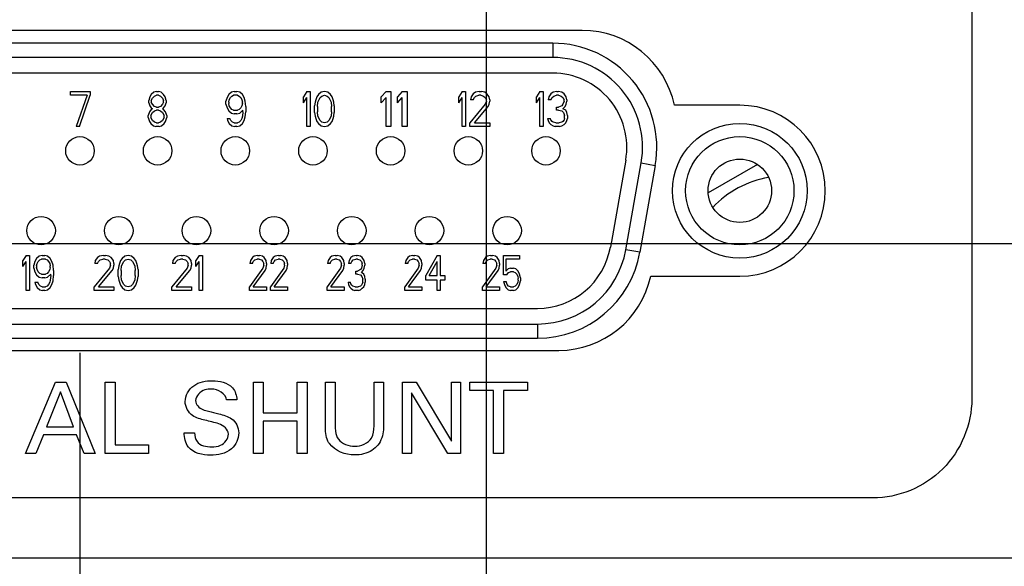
# Model space of a CAD drawing. Header units: inches. Extents: x 0 to 34, y 0 to 22.
# Tile 33 of 78: x 18.98 to 20.362, y 7.347 to 8.114. Entities that reach past the tile are written whole.
import ezdxf

# ---------------------------------------------------------------- set-up
doc = ezdxf.new("R2010")
doc.units = ezdxf.units.IN
doc.header["$LTSCALE"] = 1.87
doc.header["$MEASUREMENT"] = 0
doc.layers.get('0').update_dxf_attribs({"linetype": 'CONTINUOUS'})
doc.layers.add('02___PRT_ALL_AXES', color=7, linetype='CONTINUOUS')
doc.layers.add('DIMENSIONS', color=7, linetype='CONTINUOUS')
doc.styles.get("Standard").update_dxf_attribs({"font": 'txt', "width": 0.8})
doc.dimstyles.new('DIMSTYLE_2', dxfattribs={"dimtxt": 0.125, "dimasz": 0.18, "dimexe": 0.125, "dimexo": 0.0625, "dimgap": 0.09, "dimtad": 0, "dimtih": 1, "dimtoh": 1, "dimzin": 4, "dimdsep": 46, "dimtxsty": 'STANDARD', "dimblk": '_FILLED', "dimblk1": '_FILLED', "dimblk2": '_FILLED', "dimcen": 0.09, "dimadec": 0, "dimazin": 0, "dimtp": 0.001, "dimtm": 0.001, "dimtfac": 1, "dimtofl": 0, "dimtmove": 0, "dimatfit": 3, "dimldrblk": '_FILLED', "dimfxl": 1, "dimtolj": 1, "dimtzin": 4, "dimarcsym": 0})

# ---------------------------------------------------------------- blocks, each defined once
blk = doc.blocks.new('*D30')
at = {"layer": 'DIMENSIONS', "color": 2, "linetype": 'CONTINUOUS'}
blk.add_line((19.0645, 7.6463), (19.0645, 6.6713), dxfattribs=at)
at = {"layer": 'DIMENSIONS', "color": 2, "linetype": 'CONTINUOUS', "insert": (19.002, 6.6088), "char_height": 0.125, "width": 1.325, "attachment_point": 3, "rotation": 90, "line_spacing_factor": 0.9}
blk.add_mtext('16.24{\\Ftxt.shx;\\W1.000000;\\H0.125000; }[412.5]', dxfattribs=at)
blk = doc.blocks.new('_FILLED')
at = {"color": 0, "linetype": 'BYBLOCK'}
blk.add_solid([(0, 0), (-1, 0.1736), (-1, -0.1736)], dxfattribs=at)
blk = doc.blocks.new('*D31')
at = {"layer": 'DIMENSIONS', "color": 2, "linetype": 'CONTINUOUS'}
blk.add_line((19.6345, 8.3928), (19.6345, 6.6713), dxfattribs=at)
at = {"layer": 'DIMENSIONS', "color": 2, "linetype": 'CONTINUOUS', "insert": (19.572, 6.6088), "char_height": 0.125, "width": 1.125, "attachment_point": 3, "rotation": 90, "line_spacing_factor": 0.9}
blk.add_mtext('16.81{\\Ftxt.shx;\\W1.000000;\\H0.125000; }[427]', dxfattribs=at)
blk = doc.blocks.new('*D35')
at = {"layer": 'DIMENSIONS', "color": 2, "linetype": 'CONTINUOUS'}
blk.add_line((17.6532, 8.6476), (22.51, 8.6476), dxfattribs=at)
at = {"layer": 'DIMENSIONS', "color": 2, "linetype": 'CONTINUOUS', "insert": (22.5725, 8.7101), "char_height": 0.125, "width": 1.525, "attachment_point": 1, "line_spacing_factor": 0.9}
blk.add_mtext('12X 1.29{\\Ftxt.shx;\\W1.000000;\\H0.125000; }[32.7]', dxfattribs=at)
blk = doc.blocks.new('*D36')
at = {"layer": 'DIMENSIONS', "color": 2, "linetype": 'CONTINUOUS'}
blk.add_line((17.6532, 7.8), (22.51, 7.8), dxfattribs=at)
at = {"layer": 'DIMENSIONS', "color": 2, "linetype": 'CONTINUOUS', "insert": (22.5725, 7.8625), "char_height": 0.125, "width": 1.425, "attachment_point": 1, "line_spacing_factor": 0.9}
blk.add_mtext('12X .44{\\Ftxt.shx;\\W1.000000;\\H0.125000; }[11.2]', dxfattribs=at)

msp = doc.modelspace()

# ---------------------------------------------------------------- linework, layer by layer
at = {"color": 40, "linetype": 'CONTINUOUS'}
for p, q in [((20.3161, 8.8605), (20.3161, 7.5816)), ((18.9882, 7.505), (19.0304, 7.6053)), ((19.0304, 7.6053), (19.0453, 7.6053)), ((19.0453, 7.6053), (19.0858, 7.505)), ((19.1001, 7.6053), (19.1139, 7.6053)), ((19.1001, 7.505), (19.1001, 7.6053)), ((19.1139, 7.6053), (19.1139, 7.5174)), ((19.3079, 7.6053), (19.3218, 7.6053)), ((19.3079, 7.505), (19.3079, 7.6053)), ((19.3218, 7.6053), (19.3218, 7.5622)), ((19.3694, 7.6053), (19.3833, 7.6053)), ((19.3694, 7.5622), (19.3694, 7.6053)), ((19.3833, 7.6053), (19.3833, 7.505)), ((19.4089, 7.6053), (19.4228, 7.6053)), ((19.4089, 7.5442), (19.4089, 7.6053)), ((19.4228, 7.6053), (19.4228, 7.5432)), ((19.4772, 7.6053), (19.4907, 7.6053)), ((19.4772, 7.5438), (19.4772, 7.6053)), ((19.4907, 7.6053), (19.4907, 7.5435)), ((19.5172, 7.6053), (19.5365, 7.6053)), ((19.5172, 7.505), (19.5172, 7.6053)), ((19.5365, 7.6053), (19.5858, 7.5224)), ((19.5858, 7.6053), (19.5986, 7.6053)), ((19.5858, 7.5224), (19.5858, 7.6053)), ((19.5986, 7.6053), (19.5986, 7.505)), ((19.6115, 7.6053), (19.6924, 7.6053)), ((19.6115, 7.5935), (19.6115, 7.6053)), ((19.6924, 7.6053), (19.6924, 7.5935)), ((19.0372, 7.5915), (19.0178, 7.5424)), ((19.0557, 7.5424), (19.0372, 7.5915)), ((19.5808, 7.505), (19.5299, 7.5901)), ((19.5299, 7.5901), (19.5299, 7.505)), ((19.6451, 7.5935), (19.6115, 7.5935)), ((19.6451, 7.505), (19.6451, 7.5935)), ((19.6924, 7.5935), (19.6589, 7.5935)), ((19.6589, 7.5935), (19.6589, 7.505)), ((19.2847, 7.5803), (19.2702, 7.5803)), ((19.3218, 7.5622), (19.3694, 7.5622)), ((19.3694, 7.5503), (19.3218, 7.5503)), ((19.3218, 7.5503), (19.3218, 7.505)), ((19.3694, 7.505), (19.3694, 7.5503)), ((19.0133, 7.5311), (19.0025, 7.505)), ((19.0598, 7.5311), (19.0133, 7.5311)), ((19.0178, 7.5424), (19.0557, 7.5424)), ((19.0706, 7.505), (19.0598, 7.5311)), ((19.2108, 7.5343), (19.2253, 7.5343)), ((19.1139, 7.5174), (19.1605, 7.5174)), ((19.1605, 7.5174), (19.1605, 7.505)), ((19.0025, 7.505), (18.9882, 7.505)), ((19.0858, 7.505), (19.0706, 7.505)), ((19.1605, 7.505), (19.1001, 7.505)), ((19.3218, 7.505), (19.3079, 7.505)), ((19.3833, 7.505), (19.3694, 7.505)), ((19.5299, 7.505), (19.5172, 7.505)), ((19.5986, 7.505), (19.5808, 7.505)), ((19.6589, 7.505), (19.6451, 7.505)), ((20.1772, 7.4427), (17.5162, 7.4427))]:
    msp.add_line(p, q, dxfattribs=at)
at = {"color": 7, "linetype": 'CONTINUOUS'}
for p, q in [((19.728, 8.0808), (18.401, 8.0808)), ((19.728, 8.0808), (19.728, 8.0608)), ((19.728, 8.0608), (18.401, 8.0608)), ((19.728, 8.0388), (18.401, 8.0388)), ((19.0514, 8.013), (19.0791, 8.013)), ((19.0514, 8.0078), (19.0514, 8.013)), ((19.0745, 8.0078), (19.0514, 8.0078)), ((19.0745, 8.0078), (19.0591, 7.9638)), ((19.0637, 7.9638), (19.0791, 8.0078)), ((19.0791, 8.013), (19.0791, 8.0078)), ((19.1626, 8.0057), (19.1612, 8.0004)), ((19.1612, 7.9973), (19.1612, 8.0004)), ((19.1647, 8.0088), (19.1626, 8.0057)), ((19.1683, 8.012), (19.1647, 8.0088)), ((19.1647, 8.0004), (19.1662, 8.0036)), ((19.1647, 8.0004), (19.1647, 7.9983)), ((19.1662, 8.0036), (19.169, 8.0067)), ((19.1719, 8.013), (19.1683, 8.012)), ((19.169, 8.0067), (19.1719, 8.0078)), ((19.1719, 8.013), (19.1748, 8.013)), ((19.1748, 8.0078), (19.1719, 8.0078)), ((19.1784, 8.012), (19.1748, 8.013)), ((19.1748, 8.0078), (19.1777, 8.0067)), ((19.1777, 8.0067), (19.1805, 8.0036)), ((19.182, 8.0088), (19.1784, 8.012)), ((19.1805, 8.0036), (19.182, 8.0004)), ((19.1841, 8.0057), (19.182, 8.0088)), ((19.182, 7.9983), (19.182, 8.0004)), ((19.1856, 8.0004), (19.1841, 8.0057)), ((19.1856, 8.0004), (19.1856, 7.9973)), ((19.271, 8.0046), (19.2694, 7.9994)), ((19.2733, 8.0088), (19.271, 8.0046)), ((19.2771, 8.012), (19.2733, 8.0088)), ((19.2733, 7.9983), (19.274, 8.0015)), ((19.274, 8.0015), (19.2756, 8.0046)), ((19.2756, 8.0046), (19.2779, 8.0067)), ((19.281, 8.013), (19.2771, 8.012)), ((19.2779, 8.0067), (19.2802, 8.0078)), ((19.2856, 8.0078), (19.2802, 8.0078)), ((19.281, 8.013), (19.2848, 8.013)), ((19.2887, 8.012), (19.2848, 8.013)), ((19.2856, 8.0078), (19.2879, 8.0067)), ((19.2879, 8.0067), (19.2902, 8.0046)), ((19.2925, 8.0088), (19.2887, 8.012)), ((19.2902, 8.0046), (19.2917, 8.0015)), ((19.2917, 8.0015), (19.2925, 7.9983)), ((19.2948, 8.0046), (19.2925, 8.0088)), ((19.2963, 7.9994), (19.2948, 8.0046)), ((19.383, 8.013), (19.3784, 8.0057)), ((19.3784, 7.9973), (19.3784, 8.0057)), ((19.3784, 7.9973), (19.383, 8.0046)), ((19.383, 8.013), (19.3877, 8.013)), ((19.383, 7.9638), (19.383, 8.0046)), ((19.3877, 8.013), (19.3877, 7.9638)), ((19.3954, 8.0015), (19.3946, 7.9983)), ((19.3969, 8.0057), (19.3954, 8.0015)), ((19.3992, 8.0088), (19.3969, 8.0057)), ((19.3984, 7.9983), (19.4015, 8.0046)), ((19.403, 8.012), (19.3992, 8.0088)), ((19.4015, 8.0046), (19.4038, 8.0067)), ((19.4077, 8.013), (19.403, 8.012)), ((19.4038, 8.0067), (19.4077, 8.0078)), ((19.4123, 8.012), (19.4077, 8.013)), ((19.4077, 8.0078), (19.4115, 8.0067)), ((19.4115, 8.0067), (19.4138, 8.0046)), ((19.4161, 8.0088), (19.4123, 8.012)), ((19.4138, 8.0046), (19.4169, 7.9983)), ((19.4184, 8.0057), (19.4161, 8.0088)), ((19.42, 8.0015), (19.4184, 8.0057)), ((19.4207, 7.9983), (19.42, 8.0015)), ((19.4942, 8.013), (19.4874, 8.0057)), ((19.4874, 7.9973), (19.4874, 8.0057)), ((19.4874, 7.9973), (19.4942, 8.0046)), ((19.4942, 8.013), (19.501, 8.013)), ((19.4942, 7.9638), (19.4942, 8.0046)), ((19.501, 8.013), (19.501, 7.9638)), ((19.5168, 8.013), (19.51, 8.0057)), ((19.51, 7.9973), (19.51, 8.0057)), ((19.51, 7.9973), (19.5168, 8.0046)), ((19.5168, 8.013), (19.5235, 8.013)), ((19.5168, 7.9638), (19.5168, 8.0046)), ((19.5235, 8.013), (19.5235, 7.9638)), ((19.601, 8.013), (19.5964, 8.0057)), ((19.5964, 7.9973), (19.5964, 8.0057)), ((19.5964, 7.9973), (19.601, 8.0046)), ((19.601, 8.013), (19.6057, 8.013)), ((19.601, 7.9638), (19.601, 8.0046)), ((19.6057, 8.013), (19.6057, 7.9638)), ((19.6134, 8.0057), (19.6126, 8.0015)), ((19.6164, 8.0015), (19.6126, 8.0015)), ((19.6164, 8.0099), (19.6134, 8.0057)), ((19.6195, 8.012), (19.6164, 8.0099)), ((19.6164, 8.0015), (19.618, 8.0046)), ((19.618, 8.0046), (19.6203, 8.0067)), ((19.6249, 8.013), (19.6195, 8.012)), ((19.6203, 8.0067), (19.6241, 8.0078)), ((19.6272, 8.0078), (19.6241, 8.0078)), ((19.6249, 8.013), (19.628, 8.013)), ((19.6272, 8.0078), (19.631, 8.0067)), ((19.6326, 8.012), (19.628, 8.013)), ((19.631, 8.0067), (19.6333, 8.0046)), ((19.6356, 8.0099), (19.6326, 8.012)), ((19.6333, 8.0046), (19.6349, 8.0015)), ((19.6349, 7.9994), (19.6349, 8.0015)), ((19.6387, 8.0057), (19.6356, 8.0099)), ((19.6395, 8.0015), (19.6387, 8.0057)), ((19.6395, 8.0015), (19.6395, 7.9994)), ((19.71, 8.013), (19.7054, 8.0057)), ((19.7054, 7.9973), (19.7054, 8.0057)), ((19.7054, 7.9973), (19.71, 8.0046)), ((19.71, 8.013), (19.7147, 8.013)), ((19.71, 7.9638), (19.71, 8.0046)), ((19.7147, 8.013), (19.7147, 7.9638)), ((19.7224, 8.0057), (19.7216, 8.0015)), ((19.7254, 8.0015), (19.7216, 8.0015)), ((19.7254, 8.0099), (19.7224, 8.0057)), ((19.7285, 8.012), (19.7254, 8.0099)), ((19.7254, 8.0015), (19.727, 8.0046)), ((19.727, 8.0046), (19.7293, 8.0067)), ((19.7339, 8.013), (19.7285, 8.012)), ((19.7293, 8.0067), (19.7331, 8.0078)), ((19.7362, 8.0078), (19.7331, 8.0078)), ((19.7339, 8.013), (19.7354, 8.013)), ((19.7408, 8.012), (19.7354, 8.013)), ((19.7362, 8.0078), (19.74, 8.0067)), ((19.74, 8.0067), (19.7423, 8.0046)), ((19.7439, 8.0099), (19.7408, 8.012)), ((19.7423, 8.0046), (19.7439, 8.0015)), ((19.747, 8.0057), (19.7439, 8.0099)), ((19.7439, 7.9994), (19.7439, 8.0015)), ((19.7477, 8.0015), (19.747, 8.0057)), ((19.7477, 8.0015), (19.7477, 7.9994)), ((19.1612, 7.9973), (19.1626, 7.9931)), ((19.1647, 7.9879), (19.1619, 7.9847)), ((19.1626, 7.9931), (19.1647, 7.99)), ((19.1662, 7.9952), (19.1647, 7.9983)), ((19.1647, 7.99), (19.1662, 7.9889)), ((19.1662, 7.9889), (19.1647, 7.9879)), ((19.169, 7.9921), (19.1662, 7.9952)), ((19.1719, 7.991), (19.169, 7.9921)), ((19.169, 7.9858), (19.1719, 7.9868)), ((19.1719, 7.991), (19.1748, 7.991)), ((19.1748, 7.9868), (19.1719, 7.9868)), ((19.1777, 7.9921), (19.1748, 7.991)), ((19.1748, 7.9868), (19.1777, 7.9858)), ((19.1805, 7.9952), (19.1777, 7.9921)), ((19.182, 7.9983), (19.1805, 7.9952)), ((19.1805, 7.9889), (19.182, 7.99)), ((19.182, 7.9879), (19.1805, 7.9889)), ((19.182, 7.99), (19.1841, 7.9931)), ((19.1848, 7.9847), (19.182, 7.9879)), ((19.1841, 7.9931), (19.1856, 7.9973)), ((19.2694, 7.9952), (19.2694, 7.9994)), ((19.2694, 7.9952), (19.271, 7.99)), ((19.271, 7.99), (19.2733, 7.9858)), ((19.2733, 7.9983), (19.2733, 7.9962)), ((19.274, 7.9931), (19.2733, 7.9962)), ((19.2756, 7.99), (19.274, 7.9931)), ((19.2779, 7.9879), (19.2756, 7.99)), ((19.2802, 7.9868), (19.2779, 7.9879)), ((19.2802, 7.9868), (19.2856, 7.9868)), ((19.2879, 7.9879), (19.2856, 7.9868)), ((19.2902, 7.99), (19.2879, 7.9879)), ((19.2887, 7.9826), (19.2933, 7.9868)), ((19.2917, 7.9931), (19.2902, 7.99)), ((19.2925, 7.9962), (19.2917, 7.9931)), ((19.2925, 7.9962), (19.2925, 7.9983)), ((19.2933, 7.9847), (19.2933, 7.9868)), ((19.2971, 7.9921), (19.2963, 7.9994)), ((19.2971, 7.9921), (19.2971, 7.9847)), ((19.3946, 7.9983), (19.3938, 7.9931)), ((19.3938, 7.9837), (19.3938, 7.9931)), ((19.3977, 7.9921), (19.3984, 7.9983)), ((19.3977, 7.9921), (19.3977, 7.9847)), ((19.4169, 7.9983), (19.4176, 7.9921)), ((19.4176, 7.9847), (19.4176, 7.9921)), ((19.4215, 7.9931), (19.4207, 7.9983)), ((19.4215, 7.9931), (19.4215, 7.9837)), ((19.6333, 7.9952), (19.6118, 7.969)), ((19.618, 7.969), (19.6372, 7.9921)), ((19.6349, 7.9994), (19.6333, 7.9952)), ((19.6372, 7.9921), (19.6387, 7.9952)), ((19.6387, 7.9952), (19.6395, 7.9994)), ((19.7331, 7.991), (19.7362, 7.991)), ((19.7331, 7.9868), (19.7331, 7.991)), ((19.7362, 7.9868), (19.7331, 7.9868)), ((19.7408, 7.9931), (19.7362, 7.991)), ((19.7362, 7.9868), (19.7408, 7.9858)), ((19.7423, 7.9952), (19.7408, 7.9931)), ((19.7439, 7.9994), (19.7423, 7.9952)), ((19.7423, 7.9889), (19.7454, 7.9921)), ((19.7462, 7.9868), (19.7423, 7.9889)), ((19.7454, 7.9921), (19.747, 7.9952)), ((19.7477, 7.9837), (19.7462, 7.9868)), ((19.747, 7.9952), (19.7477, 7.9994)), ((19.1619, 7.9847), (19.1604, 7.9795)), ((19.1604, 7.9764), (19.1604, 7.9795)), ((19.1604, 7.9764), (19.1619, 7.9711)), ((19.164, 7.9795), (19.1662, 7.9837)), ((19.164, 7.9795), (19.164, 7.9764)), ((19.1662, 7.9722), (19.164, 7.9764)), ((19.1662, 7.9837), (19.169, 7.9858)), ((19.1777, 7.9858), (19.1805, 7.9837)), ((19.1805, 7.9837), (19.1827, 7.9795)), ((19.1827, 7.9764), (19.1805, 7.9722)), ((19.1827, 7.9764), (19.1827, 7.9795)), ((19.1863, 7.9795), (19.1848, 7.9847)), ((19.1848, 7.9711), (19.1863, 7.9764)), ((19.1863, 7.9795), (19.1863, 7.9764)), ((19.271, 7.9753), (19.2748, 7.9753)), ((19.271, 7.9753), (19.2717, 7.9722)), ((19.2733, 7.9858), (19.2771, 7.9826)), ((19.2764, 7.9722), (19.2748, 7.9753)), ((19.2771, 7.9826), (19.281, 7.9816)), ((19.2848, 7.9816), (19.281, 7.9816)), ((19.2848, 7.9816), (19.2887, 7.9826)), ((19.2917, 7.9753), (19.2902, 7.9722)), ((19.2925, 7.9784), (19.2917, 7.9753)), ((19.2933, 7.9847), (19.2925, 7.9784)), ((19.2948, 7.9722), (19.2963, 7.9774)), ((19.2963, 7.9774), (19.2971, 7.9847)), ((19.3938, 7.9837), (19.3946, 7.9784)), ((19.3946, 7.9784), (19.3954, 7.9753)), ((19.3954, 7.9753), (19.3969, 7.9711)), ((19.3984, 7.9784), (19.3977, 7.9847)), ((19.4015, 7.9722), (19.3984, 7.9784)), ((19.4169, 7.9784), (19.4138, 7.9722)), ((19.4176, 7.9847), (19.4169, 7.9784)), ((19.4184, 7.9711), (19.42, 7.9753)), ((19.42, 7.9753), (19.4207, 7.9784)), ((19.4207, 7.9784), (19.4215, 7.9837)), ((19.7208, 7.9753), (19.7247, 7.9753)), ((19.7208, 7.9753), (19.7216, 7.9722)), ((19.7254, 7.9732), (19.7247, 7.9753)), ((19.727, 7.9711), (19.7254, 7.9732)), ((19.7408, 7.9858), (19.7431, 7.9837)), ((19.7439, 7.9732), (19.7423, 7.9711)), ((19.7431, 7.9837), (19.7446, 7.9795)), ((19.7446, 7.9753), (19.7439, 7.9732)), ((19.7446, 7.9753), (19.7446, 7.9795)), ((19.7485, 7.9795), (19.7477, 7.9837)), ((19.7477, 7.9722), (19.7485, 7.9753)), ((19.7485, 7.9795), (19.7485, 7.9753)), ((19.0637, 7.9638), (19.0591, 7.9638)), ((19.1619, 7.9711), (19.164, 7.968)), ((19.164, 7.968), (19.1676, 7.9648)), ((19.169, 7.9701), (19.1662, 7.9722)), ((19.1676, 7.9648), (19.1712, 7.9638)), ((19.1719, 7.969), (19.169, 7.9701)), ((19.1755, 7.9638), (19.1712, 7.9638)), ((19.1719, 7.969), (19.1748, 7.969)), ((19.1777, 7.9701), (19.1748, 7.969)), ((19.1755, 7.9638), (19.1791, 7.9648)), ((19.1805, 7.9722), (19.1777, 7.9701)), ((19.1791, 7.9648), (19.1827, 7.968)), ((19.1827, 7.968), (19.1848, 7.9711)), ((19.2717, 7.9722), (19.274, 7.968)), ((19.274, 7.968), (19.2779, 7.9648)), ((19.2787, 7.9701), (19.2764, 7.9722)), ((19.2779, 7.9648), (19.2817, 7.9638)), ((19.281, 7.969), (19.2787, 7.9701)), ((19.281, 7.969), (19.2856, 7.969)), ((19.2848, 7.9638), (19.2817, 7.9638)), ((19.2848, 7.9638), (19.2887, 7.9648)), ((19.2879, 7.9701), (19.2856, 7.969)), ((19.2902, 7.9722), (19.2879, 7.9701)), ((19.2887, 7.9648), (19.2925, 7.968)), ((19.2925, 7.968), (19.2948, 7.9722)), ((19.3877, 7.9638), (19.383, 7.9638)), ((19.3969, 7.9711), (19.3992, 7.968)), ((19.3992, 7.968), (19.403, 7.9648)), ((19.4038, 7.9701), (19.4015, 7.9722)), ((19.403, 7.9648), (19.4077, 7.9638)), ((19.4077, 7.969), (19.4038, 7.9701)), ((19.4115, 7.9701), (19.4077, 7.969)), ((19.4077, 7.9638), (19.4123, 7.9648)), ((19.4138, 7.9722), (19.4115, 7.9701)), ((19.4123, 7.9648), (19.4161, 7.968)), ((19.4161, 7.968), (19.4184, 7.9711)), ((19.501, 7.9638), (19.4942, 7.9638)), ((19.5235, 7.9638), (19.5168, 7.9638)), ((19.6057, 7.9638), (19.601, 7.9638)), ((19.6118, 7.9638), (19.6118, 7.969)), ((19.6395, 7.9638), (19.6118, 7.9638)), ((19.618, 7.969), (19.6395, 7.969)), ((19.6395, 7.969), (19.6395, 7.9638)), ((19.7147, 7.9638), (19.71, 7.9638)), ((19.7216, 7.9722), (19.7231, 7.969)), ((19.7231, 7.969), (19.7254, 7.9669)), ((19.7254, 7.9669), (19.7285, 7.9648)), ((19.7285, 7.9701), (19.727, 7.9711)), ((19.7323, 7.969), (19.7285, 7.9701)), ((19.7285, 7.9648), (19.7316, 7.9638)), ((19.7377, 7.9638), (19.7316, 7.9638)), ((19.7323, 7.969), (19.737, 7.969)), ((19.7408, 7.9701), (19.737, 7.969)), ((19.7377, 7.9638), (19.7408, 7.9648)), ((19.7423, 7.9711), (19.7408, 7.9701)), ((19.7408, 7.9648), (19.7439, 7.9669)), ((19.7439, 7.9669), (19.7462, 7.969)), ((19.7462, 7.969), (19.7477, 7.9722)), ((19.8304, 7.9167), (19.8089, 7.7947)), ((19.8305, 7.7909), (19.8521, 7.9129)), ((19.8718, 7.9094), (19.8502, 7.7874)), ((19.8521, 7.9129), (19.8718, 7.9094)), ((20.0152, 7.9107), (19.9461, 7.8708)), ((18.9891, 7.783), (18.9845, 7.7757)), ((18.9891, 7.783), (18.9937, 7.783)), ((18.9937, 7.783), (18.9937, 7.7338)), ((19.0075, 7.782), (19.0037, 7.7788)), ((19.0114, 7.783), (19.0075, 7.782)), ((19.0114, 7.783), (19.0152, 7.783)), ((19.0191, 7.782), (19.0152, 7.783)), ((19.0229, 7.7788), (19.0191, 7.782)), ((19.0891, 7.7799), (19.086, 7.7757)), ((19.0922, 7.782), (19.0891, 7.7799)), ((19.0975, 7.783), (19.0922, 7.782)), ((19.0975, 7.783), (19.1006, 7.783)), ((19.1052, 7.782), (19.1006, 7.783)), ((19.1083, 7.7799), (19.1052, 7.782)), ((19.1114, 7.7757), (19.1083, 7.7799)), ((19.1275, 7.782), (19.1237, 7.7788)), ((19.1321, 7.783), (19.1275, 7.782)), ((19.1368, 7.782), (19.1321, 7.783)), ((19.1406, 7.7788), (19.1368, 7.782)), ((19.1981, 7.7799), (19.195, 7.7757)), ((19.2012, 7.782), (19.1981, 7.7799)), ((19.2065, 7.783), (19.2012, 7.782)), ((19.2065, 7.783), (19.2096, 7.783)), ((19.2142, 7.782), (19.2096, 7.783)), ((19.2173, 7.7799), (19.2142, 7.782)), ((19.2204, 7.7757), (19.2173, 7.7799)), ((19.2319, 7.783), (19.2273, 7.7757)), ((19.2319, 7.783), (19.2365, 7.783)), ((19.2365, 7.783), (19.2365, 7.7338)), ((19.3065, 7.7799), (19.3038, 7.7757)), ((19.3091, 7.782), (19.3065, 7.7799)), ((19.3138, 7.783), (19.3091, 7.782)), ((19.3138, 7.783), (19.3165, 7.783)), ((19.3205, 7.782), (19.3165, 7.783)), ((19.3231, 7.7799), (19.3205, 7.782)), ((19.3258, 7.7757), (19.3231, 7.7799)), ((19.3358, 7.7799), (19.3331, 7.7757)), ((19.3385, 7.782), (19.3358, 7.7799)), ((19.3431, 7.783), (19.3385, 7.782)), ((19.3431, 7.783), (19.3458, 7.783)), ((19.3498, 7.782), (19.3458, 7.783)), ((19.3525, 7.7799), (19.3498, 7.782)), ((19.3551, 7.7757), (19.3525, 7.7799)), ((19.4155, 7.7799), (19.4128, 7.7757)), ((19.4181, 7.782), (19.4155, 7.7799)), ((19.4228, 7.783), (19.4181, 7.782)), ((19.4228, 7.783), (19.4255, 7.783)), ((19.4295, 7.782), (19.4255, 7.783)), ((19.4321, 7.7799), (19.4295, 7.782)), ((19.4348, 7.7757), (19.4321, 7.7799)), ((19.4448, 7.7799), (19.4421, 7.7757)), ((19.4475, 7.782), (19.4448, 7.7799)), ((19.4521, 7.783), (19.4475, 7.782)), ((19.4521, 7.783), (19.4535, 7.783)), ((19.4581, 7.782), (19.4535, 7.783)), ((19.4608, 7.7799), (19.4581, 7.782)), ((19.4635, 7.7757), (19.4608, 7.7799)), ((19.5245, 7.7799), (19.5218, 7.7757)), ((19.5271, 7.782), (19.5245, 7.7799)), ((19.5318, 7.783), (19.5271, 7.782)), ((19.5318, 7.783), (19.5345, 7.783)), ((19.5385, 7.782), (19.5345, 7.783)), ((19.5411, 7.7799), (19.5385, 7.782)), ((19.5438, 7.7757), (19.5411, 7.7799)), ((19.5658, 7.783), (19.5498, 7.7547)), ((19.5658, 7.783), (19.5698, 7.783)), ((19.5698, 7.783), (19.5698, 7.7547)), ((19.6335, 7.7799), (19.6308, 7.7757)), ((19.6361, 7.782), (19.6335, 7.7799)), ((19.6408, 7.783), (19.6361, 7.782)), ((19.6408, 7.783), (19.6435, 7.783)), ((19.6475, 7.782), (19.6435, 7.783)), ((19.6501, 7.7799), (19.6475, 7.782)), ((19.6528, 7.7757), (19.6501, 7.7799)), ((19.6588, 7.783), (19.6815, 7.783)), ((19.6588, 7.7558), (19.6588, 7.783)), ((19.6815, 7.783), (19.6815, 7.7778)), ((19.8502, 7.7874), (19.8305, 7.7909)), ((18.9845, 7.7673), (18.9845, 7.7757)), ((18.9845, 7.7673), (18.9891, 7.7746)), ((18.9891, 7.7338), (18.9891, 7.7746)), ((19.0014, 7.7746), (18.9999, 7.7694)), ((18.9999, 7.7652), (18.9999, 7.7694)), ((18.9999, 7.7652), (19.0014, 7.76)), ((19.0037, 7.7788), (19.0014, 7.7746)), ((19.0037, 7.7683), (19.0045, 7.7715)), ((19.0037, 7.7683), (19.0037, 7.7662)), ((19.0045, 7.7631), (19.0037, 7.7662)), ((19.0045, 7.7715), (19.006, 7.7746)), ((19.006, 7.7746), (19.0083, 7.7767)), ((19.0083, 7.7767), (19.0106, 7.7778)), ((19.016, 7.7778), (19.0106, 7.7778)), ((19.016, 7.7778), (19.0183, 7.7767)), ((19.0183, 7.7767), (19.0206, 7.7746)), ((19.0206, 7.7746), (19.0222, 7.7715)), ((19.0222, 7.7715), (19.0229, 7.7683)), ((19.0229, 7.7662), (19.0222, 7.7631)), ((19.0252, 7.7746), (19.0229, 7.7788)), ((19.0229, 7.7662), (19.0229, 7.7683)), ((19.0268, 7.7694), (19.0252, 7.7746)), ((19.0275, 7.7621), (19.0268, 7.7694)), ((19.106, 7.7652), (19.0845, 7.739)), ((19.086, 7.7757), (19.0852, 7.7715)), ((19.0891, 7.7715), (19.0852, 7.7715)), ((19.0891, 7.7715), (19.0906, 7.7746)), ((19.0906, 7.7746), (19.0929, 7.7767)), ((19.0929, 7.7767), (19.0968, 7.7778)), ((19.0999, 7.7778), (19.0968, 7.7778)), ((19.0999, 7.7778), (19.1037, 7.7767)), ((19.1037, 7.7767), (19.106, 7.7746)), ((19.106, 7.7746), (19.1075, 7.7715)), ((19.1075, 7.7694), (19.106, 7.7652)), ((19.1075, 7.7694), (19.1075, 7.7715)), ((19.1098, 7.7621), (19.1114, 7.7652)), ((19.1122, 7.7715), (19.1114, 7.7757)), ((19.1114, 7.7652), (19.1122, 7.7694)), ((19.1122, 7.7715), (19.1122, 7.7694)), ((19.1191, 7.7683), (19.1183, 7.7631)), ((19.1198, 7.7715), (19.1191, 7.7683)), ((19.1214, 7.7757), (19.1198, 7.7715)), ((19.1237, 7.7788), (19.1214, 7.7757)), ((19.1222, 7.7621), (19.1229, 7.7683)), ((19.1229, 7.7683), (19.126, 7.7746)), ((19.126, 7.7746), (19.1283, 7.7767)), ((19.1283, 7.7767), (19.1321, 7.7778)), ((19.1321, 7.7778), (19.136, 7.7767)), ((19.136, 7.7767), (19.1383, 7.7746)), ((19.1383, 7.7746), (19.1414, 7.7683)), ((19.1429, 7.7757), (19.1406, 7.7788)), ((19.1414, 7.7683), (19.1421, 7.7621)), ((19.1445, 7.7715), (19.1429, 7.7757)), ((19.1452, 7.7683), (19.1445, 7.7715)), ((19.146, 7.7631), (19.1452, 7.7683)), ((19.215, 7.7652), (19.1935, 7.739)), ((19.195, 7.7757), (19.1942, 7.7715)), ((19.1981, 7.7715), (19.1942, 7.7715)), ((19.1981, 7.7715), (19.1996, 7.7746)), ((19.1996, 7.7746), (19.2019, 7.7767)), ((19.2019, 7.7767), (19.2058, 7.7778)), ((19.2089, 7.7778), (19.2058, 7.7778)), ((19.2089, 7.7778), (19.2127, 7.7767)), ((19.2127, 7.7767), (19.215, 7.7746)), ((19.215, 7.7746), (19.2165, 7.7715)), ((19.2165, 7.7694), (19.215, 7.7652)), ((19.2165, 7.7694), (19.2165, 7.7715)), ((19.2188, 7.7621), (19.2204, 7.7652)), ((19.2212, 7.7715), (19.2204, 7.7757)), ((19.2204, 7.7652), (19.2212, 7.7694)), ((19.2212, 7.7715), (19.2212, 7.7694)), ((19.2273, 7.7673), (19.2273, 7.7757)), ((19.2273, 7.7673), (19.2319, 7.7746)), ((19.2319, 7.7338), (19.2319, 7.7746)), ((19.3211, 7.7652), (19.3025, 7.739)), ((19.3038, 7.7757), (19.3031, 7.7715)), ((19.3065, 7.7715), (19.3031, 7.7715)), ((19.3065, 7.7715), (19.3078, 7.7746)), ((19.3078, 7.7746), (19.3098, 7.7767)), ((19.3098, 7.7767), (19.3131, 7.7778)), ((19.3158, 7.7778), (19.3131, 7.7778)), ((19.3158, 7.7778), (19.3191, 7.7767)), ((19.3191, 7.7767), (19.3211, 7.7746)), ((19.3211, 7.7746), (19.3225, 7.7715)), ((19.3225, 7.7694), (19.3211, 7.7652)), ((19.3225, 7.7694), (19.3225, 7.7715)), ((19.3245, 7.7621), (19.3258, 7.7652)), ((19.3265, 7.7715), (19.3258, 7.7757)), ((19.3258, 7.7652), (19.3265, 7.7694)), ((19.3265, 7.7715), (19.3265, 7.7694)), ((19.3505, 7.7652), (19.3318, 7.739)), ((19.3331, 7.7757), (19.3325, 7.7715)), ((19.3358, 7.7715), (19.3325, 7.7715)), ((19.3358, 7.7715), (19.3371, 7.7746)), ((19.3371, 7.7746), (19.3391, 7.7767)), ((19.3391, 7.7767), (19.3425, 7.7778)), ((19.3451, 7.7778), (19.3425, 7.7778)), ((19.3451, 7.7778), (19.3485, 7.7767)), ((19.3485, 7.7767), (19.3505, 7.7746)), ((19.3505, 7.7746), (19.3518, 7.7715)), ((19.3518, 7.7694), (19.3505, 7.7652)), ((19.3518, 7.7694), (19.3518, 7.7715)), ((19.3538, 7.7621), (19.3551, 7.7652)), ((19.3558, 7.7715), (19.3551, 7.7757)), ((19.3551, 7.7652), (19.3558, 7.7694)), ((19.3558, 7.7715), (19.3558, 7.7694)), ((19.4301, 7.7652), (19.4115, 7.739)), ((19.4128, 7.7757), (19.4121, 7.7715)), ((19.4155, 7.7715), (19.4121, 7.7715)), ((19.4155, 7.7715), (19.4168, 7.7746)), ((19.4168, 7.7746), (19.4188, 7.7767)), ((19.4188, 7.7767), (19.4221, 7.7778)), ((19.4248, 7.7778), (19.4221, 7.7778)), ((19.4248, 7.7778), (19.4281, 7.7767)), ((19.4281, 7.7767), (19.4301, 7.7746)), ((19.4301, 7.7746), (19.4315, 7.7715)), ((19.4315, 7.7694), (19.4301, 7.7652)), ((19.4315, 7.7694), (19.4315, 7.7715)), ((19.4335, 7.7621), (19.4348, 7.7652)), ((19.4355, 7.7715), (19.4348, 7.7757)), ((19.4348, 7.7652), (19.4355, 7.7694)), ((19.4355, 7.7715), (19.4355, 7.7694)), ((19.4421, 7.7757), (19.4415, 7.7715)), ((19.4448, 7.7715), (19.4415, 7.7715)), ((19.4448, 7.7715), (19.4461, 7.7746)), ((19.4461, 7.7746), (19.4481, 7.7767)), ((19.4481, 7.7767), (19.4515, 7.7778)), ((19.4541, 7.7778), (19.4515, 7.7778)), ((19.4541, 7.7778), (19.4575, 7.7767)), ((19.4575, 7.7767), (19.4595, 7.7746)), ((19.4595, 7.7652), (19.4581, 7.7631)), ((19.4595, 7.7746), (19.4608, 7.7715)), ((19.4608, 7.7694), (19.4595, 7.7652)), ((19.4608, 7.7694), (19.4608, 7.7715)), ((19.4621, 7.7621), (19.4635, 7.7652)), ((19.4641, 7.7715), (19.4635, 7.7757)), ((19.4635, 7.7652), (19.4641, 7.7694)), ((19.4641, 7.7715), (19.4641, 7.7694)), ((19.5391, 7.7652), (19.5205, 7.739)), ((19.5218, 7.7757), (19.5211, 7.7715)), ((19.5245, 7.7715), (19.5211, 7.7715)), ((19.5245, 7.7715), (19.5258, 7.7746)), ((19.5258, 7.7746), (19.5278, 7.7767)), ((19.5278, 7.7767), (19.5311, 7.7778)), ((19.5338, 7.7778), (19.5311, 7.7778)), ((19.5338, 7.7778), (19.5371, 7.7767)), ((19.5371, 7.7767), (19.5391, 7.7746)), ((19.5391, 7.7746), (19.5405, 7.7715)), ((19.5405, 7.7694), (19.5391, 7.7652)), ((19.5405, 7.7694), (19.5405, 7.7715)), ((19.5425, 7.7621), (19.5438, 7.7652)), ((19.5445, 7.7715), (19.5438, 7.7757)), ((19.5438, 7.7652), (19.5445, 7.7694)), ((19.5445, 7.7715), (19.5445, 7.7694)), ((19.5545, 7.7547), (19.5658, 7.7746)), ((19.5658, 7.7547), (19.5658, 7.7746)), ((19.6481, 7.7652), (19.6295, 7.739)), ((19.6308, 7.7757), (19.6301, 7.7715)), ((19.6335, 7.7715), (19.6301, 7.7715)), ((19.6335, 7.7715), (19.6348, 7.7746)), ((19.6348, 7.7746), (19.6368, 7.7767)), ((19.6368, 7.7767), (19.6401, 7.7778)), ((19.6428, 7.7778), (19.6401, 7.7778)), ((19.6428, 7.7778), (19.6461, 7.7767)), ((19.6461, 7.7767), (19.6481, 7.7746)), ((19.6481, 7.7746), (19.6495, 7.7715)), ((19.6495, 7.7694), (19.6481, 7.7652)), ((19.6495, 7.7694), (19.6495, 7.7715)), ((19.6515, 7.7621), (19.6528, 7.7652)), ((19.6535, 7.7715), (19.6528, 7.7757)), ((19.6528, 7.7652), (19.6535, 7.7694)), ((19.6535, 7.7715), (19.6535, 7.7694)), ((19.6815, 7.7778), (19.6621, 7.7778)), ((19.6621, 7.7778), (19.6621, 7.761)), ((19.6688, 7.7652), (19.6655, 7.7642)), ((19.6688, 7.7652), (19.6728, 7.7652)), ((19.6761, 7.7642), (19.6728, 7.7652)), ((19.0014, 7.76), (19.0037, 7.7558)), ((19.0037, 7.7558), (19.0075, 7.7526)), ((19.006, 7.76), (19.0045, 7.7631)), ((19.0083, 7.7579), (19.006, 7.76)), ((19.0075, 7.7526), (19.0114, 7.7516)), ((19.0106, 7.7568), (19.0083, 7.7579)), ((19.0106, 7.7568), (19.016, 7.7568)), ((19.0152, 7.7516), (19.0114, 7.7516)), ((19.0152, 7.7516), (19.0191, 7.7526)), ((19.0183, 7.7579), (19.016, 7.7568)), ((19.0206, 7.76), (19.0183, 7.7579)), ((19.0191, 7.7526), (19.0237, 7.7568)), ((19.0222, 7.7631), (19.0206, 7.76)), ((19.0237, 7.7547), (19.0229, 7.7484)), ((19.0237, 7.7547), (19.0237, 7.7568)), ((19.0268, 7.7474), (19.0275, 7.7547)), ((19.0275, 7.7621), (19.0275, 7.7547)), ((19.0906, 7.739), (19.1098, 7.7621)), ((19.1183, 7.7537), (19.1183, 7.7631)), ((19.1183, 7.7537), (19.1191, 7.7484)), ((19.1222, 7.7621), (19.1222, 7.7547)), ((19.1229, 7.7484), (19.1222, 7.7547)), ((19.1421, 7.7547), (19.1414, 7.7484)), ((19.1421, 7.7547), (19.1421, 7.7621)), ((19.1452, 7.7484), (19.146, 7.7537)), ((19.146, 7.7631), (19.146, 7.7537)), ((19.1996, 7.739), (19.2188, 7.7621)), ((19.3078, 7.739), (19.3245, 7.7621)), ((19.3371, 7.739), (19.3538, 7.7621)), ((19.4168, 7.739), (19.4335, 7.7621)), ((19.4515, 7.761), (19.4541, 7.761)), ((19.4515, 7.7568), (19.4515, 7.761)), ((19.4541, 7.7568), (19.4515, 7.7568)), ((19.4581, 7.7631), (19.4541, 7.761)), ((19.4541, 7.7568), (19.4581, 7.7558)), ((19.4581, 7.7558), (19.4601, 7.7537)), ((19.4595, 7.7589), (19.4621, 7.7621)), ((19.4628, 7.7568), (19.4595, 7.7589)), ((19.4601, 7.7537), (19.4615, 7.7495)), ((19.4641, 7.7537), (19.4628, 7.7568)), ((19.4648, 7.7495), (19.4641, 7.7537)), ((19.5258, 7.739), (19.5425, 7.7621)), ((19.5498, 7.7484), (19.5498, 7.7547)), ((19.5545, 7.7547), (19.5658, 7.7547)), ((19.5698, 7.7547), (19.5765, 7.7547)), ((19.5765, 7.7547), (19.5765, 7.7484)), ((19.6348, 7.739), (19.6515, 7.7621)), ((19.6635, 7.7558), (19.6588, 7.7558)), ((19.6655, 7.7642), (19.6621, 7.761)), ((19.6635, 7.7558), (19.6661, 7.7589)), ((19.6661, 7.7589), (19.6688, 7.76)), ((19.6728, 7.76), (19.6688, 7.76)), ((19.6728, 7.76), (19.6755, 7.7589)), ((19.6755, 7.7589), (19.6775, 7.7568)), ((19.6795, 7.761), (19.6761, 7.7642)), ((19.6775, 7.7568), (19.6788, 7.7537)), ((19.6788, 7.7537), (19.6795, 7.7505)), ((19.6815, 7.7568), (19.6795, 7.761)), ((19.6828, 7.7516), (19.6815, 7.7568)), ((19.6828, 7.7516), (19.6828, 7.7474)), ((19.0014, 7.7453), (19.0052, 7.7453)), ((19.0014, 7.7453), (19.0022, 7.7422)), ((19.0022, 7.7422), (19.0045, 7.738)), ((19.0045, 7.738), (19.0083, 7.7348)), ((19.0068, 7.7422), (19.0052, 7.7453)), ((19.0091, 7.7401), (19.0068, 7.7422)), ((19.0114, 7.739), (19.0091, 7.7401)), ((19.0114, 7.739), (19.016, 7.739)), ((19.0183, 7.7401), (19.016, 7.739)), ((19.0206, 7.7422), (19.0183, 7.7401)), ((19.0191, 7.7348), (19.0229, 7.738)), ((19.0222, 7.7453), (19.0206, 7.7422)), ((19.0229, 7.7484), (19.0222, 7.7453)), ((19.0229, 7.738), (19.0252, 7.7422)), ((19.0252, 7.7422), (19.0268, 7.7474)), ((19.0845, 7.7338), (19.0845, 7.739)), ((19.0906, 7.739), (19.1122, 7.739)), ((19.1122, 7.739), (19.1122, 7.7338)), ((19.1191, 7.7484), (19.1198, 7.7453)), ((19.1198, 7.7453), (19.1214, 7.7411)), ((19.1214, 7.7411), (19.1237, 7.738)), ((19.126, 7.7422), (19.1229, 7.7484)), ((19.1237, 7.738), (19.1275, 7.7348)), ((19.1283, 7.7401), (19.126, 7.7422)), ((19.1321, 7.739), (19.1283, 7.7401)), ((19.136, 7.7401), (19.1321, 7.739)), ((19.1383, 7.7422), (19.136, 7.7401)), ((19.1368, 7.7348), (19.1406, 7.738)), ((19.1414, 7.7484), (19.1383, 7.7422)), ((19.1406, 7.738), (19.1429, 7.7411)), ((19.1429, 7.7411), (19.1445, 7.7453)), ((19.1445, 7.7453), (19.1452, 7.7484)), ((19.1935, 7.7338), (19.1935, 7.739)), ((19.1996, 7.739), (19.2212, 7.739)), ((19.2212, 7.739), (19.2212, 7.7338)), ((19.3025, 7.7338), (19.3025, 7.739)), ((19.3078, 7.739), (19.3265, 7.739)), ((19.3265, 7.739), (19.3265, 7.7338)), ((19.3318, 7.7338), (19.3318, 7.739)), ((19.3371, 7.739), (19.3558, 7.739)), ((19.3558, 7.739), (19.3558, 7.7338)), ((19.4115, 7.7338), (19.4115, 7.739)), ((19.4168, 7.739), (19.4355, 7.739)), ((19.4355, 7.739), (19.4355, 7.7338)), ((19.4408, 7.7453), (19.4441, 7.7453)), ((19.4408, 7.7453), (19.4415, 7.7422)), ((19.4415, 7.7422), (19.4428, 7.739)), ((19.4428, 7.739), (19.4448, 7.7369)), ((19.4448, 7.7432), (19.4441, 7.7453)), ((19.4461, 7.7411), (19.4448, 7.7432)), ((19.4475, 7.7401), (19.4461, 7.7411)), ((19.4508, 7.739), (19.4475, 7.7401)), ((19.4508, 7.739), (19.4548, 7.739)), ((19.4581, 7.7401), (19.4548, 7.739)), ((19.4595, 7.7411), (19.4581, 7.7401)), ((19.4608, 7.7432), (19.4595, 7.7411)), ((19.4615, 7.7453), (19.4608, 7.7432)), ((19.4608, 7.7369), (19.4628, 7.739)), ((19.4615, 7.7453), (19.4615, 7.7495)), ((19.4628, 7.739), (19.4641, 7.7422)), ((19.4641, 7.7422), (19.4648, 7.7453)), ((19.4648, 7.7495), (19.4648, 7.7453)), ((19.5205, 7.7338), (19.5205, 7.739)), ((19.5258, 7.739), (19.5445, 7.739)), ((19.5445, 7.739), (19.5445, 7.7338)), ((19.5658, 7.7484), (19.5498, 7.7484)), ((19.5658, 7.7338), (19.5658, 7.7484)), ((19.5765, 7.7484), (19.5698, 7.7484)), ((19.5698, 7.7484), (19.5698, 7.7338)), ((19.6295, 7.7338), (19.6295, 7.739)), ((19.6348, 7.739), (19.6535, 7.739)), ((19.6535, 7.739), (19.6535, 7.7338)), ((19.6588, 7.7464), (19.6628, 7.7464)), ((19.6588, 7.7464), (19.6601, 7.7422)), ((19.6601, 7.7422), (19.6621, 7.738)), ((19.6621, 7.738), (19.6655, 7.7348)), ((19.6641, 7.7422), (19.6628, 7.7464)), ((19.6661, 7.7401), (19.6641, 7.7422)), ((19.6688, 7.739), (19.6661, 7.7401)), ((19.6688, 7.739), (19.6728, 7.739)), ((19.6755, 7.7401), (19.6728, 7.739)), ((19.6775, 7.7422), (19.6755, 7.7401)), ((19.6761, 7.7348), (19.6795, 7.738)), ((19.6788, 7.7453), (19.6775, 7.7422)), ((19.6795, 7.7484), (19.6788, 7.7453)), ((19.6795, 7.7484), (19.6795, 7.7505)), ((19.6795, 7.738), (19.6815, 7.7422)), ((19.6815, 7.7422), (19.6828, 7.7474)), ((18.9937, 7.7338), (18.9891, 7.7338)), ((19.0083, 7.7348), (19.0122, 7.7338)), ((19.0152, 7.7338), (19.0122, 7.7338)), ((19.0152, 7.7338), (19.0191, 7.7348)), ((19.1122, 7.7338), (19.0845, 7.7338)), ((19.1275, 7.7348), (19.1321, 7.7338)), ((19.1321, 7.7338), (19.1368, 7.7348)), ((19.2212, 7.7338), (19.1935, 7.7338)), ((19.2365, 7.7338), (19.2319, 7.7338)), ((19.3265, 7.7338), (19.3025, 7.7338)), ((19.3558, 7.7338), (19.3318, 7.7338)), ((19.4355, 7.7338), (19.4115, 7.7338)), ((19.4448, 7.7369), (19.4475, 7.7348)), ((19.4475, 7.7348), (19.4501, 7.7338)), ((19.4555, 7.7338), (19.4501, 7.7338)), ((19.4555, 7.7338), (19.4581, 7.7348)), ((19.4581, 7.7348), (19.4608, 7.7369)), ((19.5445, 7.7338), (19.5205, 7.7338)), ((19.5698, 7.7338), (19.5658, 7.7338)), ((19.6535, 7.7338), (19.6295, 7.7338)), ((19.6655, 7.7348), (19.6688, 7.7338)), ((19.6728, 7.7338), (19.6688, 7.7338)), ((19.6728, 7.7338), (19.6761, 7.7348)), ((18.4225, 7.7088), (19.7065, 7.7088)), ((18.4225, 7.6868), (19.7065, 7.6868)), ((19.7065, 7.6868), (19.7065, 7.6668)), ((18.4225, 7.6668), (19.7065, 7.6668)), ((3.01, 7.3588), (21.635, 7.3588))]:
    msp.add_line(p, q, dxfattribs=at)
for centre, radius in [((19.9905, 7.8738), 0.0945), ((19.0645, 7.9298), 0.02), ((19.1735, 7.9298), 0.02), ((19.2825, 7.9298), 0.02), ((19.3915, 7.9298), 0.02), ((19.5005, 7.9298), 0.02), ((19.6095, 7.9298), 0.02), ((19.7185, 7.9298), 0.02), ((19.9905, 7.8738), 0.076), ((19.9905, 7.8738), 0.0445), ((19.01, 7.8178), 0.02), ((19.119, 7.8178), 0.02), ((19.228, 7.8178), 0.02), ((19.337, 7.8178), 0.02), ((19.446, 7.8178), 0.02), ((19.555, 7.8178), 0.02), ((19.664, 7.8178), 0.02)]:
    msp.add_circle(centre, radius, dxfattribs=at)
for centre, radius, start, end in [((19.728, 7.9348), 0.146, 350, 90), ((19.728, 7.9348), 0.126, 350, 90), ((19.728, 7.9348), 0.104, 350, 90), ((19.7065, 7.8128), 0.104, 270, 350), ((19.7065, 7.8128), 0.126, 270, 350), ((19.7065, 7.8128), 0.146, 270, 350)]:
    msp.add_arc(centre, radius, start, end, dxfattribs=at)
at = {"color": 40, "linetype": 'CONTINUOUS'}
for points, knots in [([(19.2122, 7.5779), (19.2122, 7.5863), (19.2226, 7.6043), (19.2414, 7.6072), (19.2504, 7.6072)], [0, 0, 0, 0, 0.483201, 1, 1, 1, 1]), ([(19.2491, 7.5955), (19.246, 7.5955), (19.2363, 7.5952), (19.2269, 7.5859), (19.2269, 7.5793)], [0, 0, 0, 0, 0.321047, 1, 1, 1, 1]), ([(19.2269, 7.5793), (19.2269, 7.5739), (19.2345, 7.5665), (19.2423, 7.5651), (19.245, 7.5645)], [0, 0, 0, 0, 0.659477, 1, 1, 1, 1]), ([(20.3161, 7.5816), (20.3161, 7.5461), (20.2862, 7.4725), (20.2126, 7.4427), (20.1772, 7.4427)], [0, 0, 0, 0, 0.5, 1, 1, 1, 1]), ([(19.2498, 7.5493), (19.2465, 7.5501), (19.2373, 7.5525), (19.2277, 7.5548), (19.2226, 7.5582)], [0, 0, 0, 0, 0.358529, 1, 1, 1, 1]), ([(19.245, 7.5645), (19.2498, 7.5632), (19.2607, 7.5604), (19.272, 7.5575), (19.2773, 7.5539)], [0, 0, 0, 0, 0.433567, 1, 1, 1, 1]), ([(19.2729, 7.5324), (19.2729, 7.539), (19.2623, 7.547), (19.253, 7.5485), (19.2498, 7.5493)], [0, 0, 0, 0, 0.667568, 1, 1, 1, 1]), ([(19.4147, 7.5189), (19.4139, 7.5201), (19.4094, 7.5276), (19.4089, 7.5369), (19.4089, 7.5442)], [0, 0, 0, 0, 0.16498, 1, 1, 1, 1]), ([(19.2253, 7.5343), (19.2254, 7.53), (19.2277, 7.5171), (19.2421, 7.5145), (19.2494, 7.5145)], [0, 0, 0, 0, 0.373011, 1, 1, 1, 1]), ([(19.2873, 7.5339), (19.2873, 7.5257), (19.2784, 7.5063), (19.258, 7.5027), (19.2478, 7.5027)], [0, 0, 0, 0, 0.443287, 1, 1, 1, 1]), ([(19.2494, 7.5145), (19.2536, 7.5145), (19.2646, 7.5151), (19.2729, 7.526), (19.2729, 7.5324)], [0, 0, 0, 0, 0.395881, 1, 1, 1, 1]), ([(19.4228, 7.5432), (19.4228, 7.5409), (19.423, 7.5347), (19.4249, 7.5284), (19.4272, 7.5252)], [0, 0, 0, 0, 0.369118, 1, 1, 1, 1]), ([(19.4501, 7.5153), (19.4589, 7.5153), (19.4761, 7.5221), (19.4772, 7.538), (19.4772, 7.5438)], [0, 0, 0, 0, 0.603944, 1, 1, 1, 1]), ([(19.4907, 7.5435), (19.4907, 7.5418), (19.4905, 7.5325), (19.4873, 7.5228), (19.4825, 7.5168)], [0, 0, 0, 0, 0.179495, 1, 1, 1, 1]), ([(19.4825, 7.5168), (19.4802, 7.514), (19.4711, 7.5058), (19.4584, 7.503), (19.4501, 7.503)], [0, 0, 0, 0, 0.306103, 1, 1, 1, 1])]:
    msp.add_open_spline(points, degree=3, knots=knots, dxfattribs=at)
for points in [[(19.2504, 7.6072), (19.2603, 7.6072), (19.2718, 7.6047), (19.2786, 7.5973)], [(19.2702, 7.5803), (19.2698, 7.5889), (19.2578, 7.5955), (19.2491, 7.5955)], [(19.2786, 7.5973), (19.2826, 7.5929), (19.2843, 7.5863), (19.2847, 7.5803)], [(19.2226, 7.5582), (19.2165, 7.5624), (19.2122, 7.5705), (19.2122, 7.5779)], [(19.2773, 7.5539), (19.2836, 7.5498), (19.2873, 7.5414), (19.2873, 7.5339)], [(19.2167, 7.5141), (19.2124, 7.5196), (19.2108, 7.5273), (19.2108, 7.5343)], [(19.4501, 7.503), (19.4372, 7.503), (19.4221, 7.5083), (19.4147, 7.5189)], [(19.4272, 7.5252), (19.4322, 7.5185), (19.4418, 7.5153), (19.4501, 7.5153)], [(19.2478, 7.5027), (19.2367, 7.5027), (19.2235, 7.5054), (19.2167, 7.5141)]]:
    msp.add_open_spline(points, degree=3, dxfattribs=at)
at = {"layer": '02___PRT_ALL_AXES', "color": 7, "linetype": 'CONTINUOUS'}
for p, q in [((19.7695, 8.0988), (18.3595, 8.0988)), ((19.9905, 7.9938), (19.8987, 7.9938)), ((19.8655, 7.7538), (19.9905, 7.7538)), ((18.3925, 7.6498), (19.7365, 7.6498))]:
    msp.add_line(p, q, dxfattribs=at)
for centre, radius, start, end in [((19.7695, 7.9668), 0.132, 11.8029, 90), ((19.9905, 7.8738), 0.12, 270, 90), ((20.0545, 7.7538), 0.1405, 99.6683, 136.542), ((19.7365, 7.7818), 0.132, 270, 347.7533)]:
    msp.add_arc(centre, radius, start, end, dxfattribs=at)

# ---------------------------------------------------------------- dimensions: what is measured, and where the dimension line sits
at = {"layer": 'DIMENSIONS', "color": 2, "linetype": 'CONTINUOUS'}
for feature_location, picture, middle in [((17.6532, 8.6476), '*D35', (23.335, 8.6476)), ((17.6532, 7.8), '*D36', (23.285, 7.8))]:
    dim = msp.add_ordinate_dim(feature_location=feature_location, offset=(4.8568, 0), dtype=0, origin=(17.5907, 7.3588), text='12X <>', dimstyle='DIMSTYLE_2', override={"dimtad": 1, "dimtih": 0, "dimtoh": 0}, dxfattribs=at)
    dim.commit()
    dim.dimension.update_dxf_attribs({"geometry": picture, "text_midpoint": middle})
for feature_location, offset, origin, picture, middle in [((19.6345, 8.3928), (0, -1.7215), (2.8225, 8.4553), '*D31', (19.6345, 6.0463)), ((19.0645, 7.6463), (0, -0.975), (2.8225, 7.7088), '*D30', (19.0645, 5.9463))]:
    dim = msp.add_ordinate_dim(feature_location=feature_location, offset=offset, dtype=1, origin=origin, dimstyle='DIMSTYLE_2', override={"dimtad": 1, "dimtih": 0, "dimtoh": 0}, dxfattribs=at)
    dim.commit()
    dim.dimension.update_dxf_attribs({"geometry": picture, "text_midpoint": middle})

doc.saveas('drawing.dxf')
